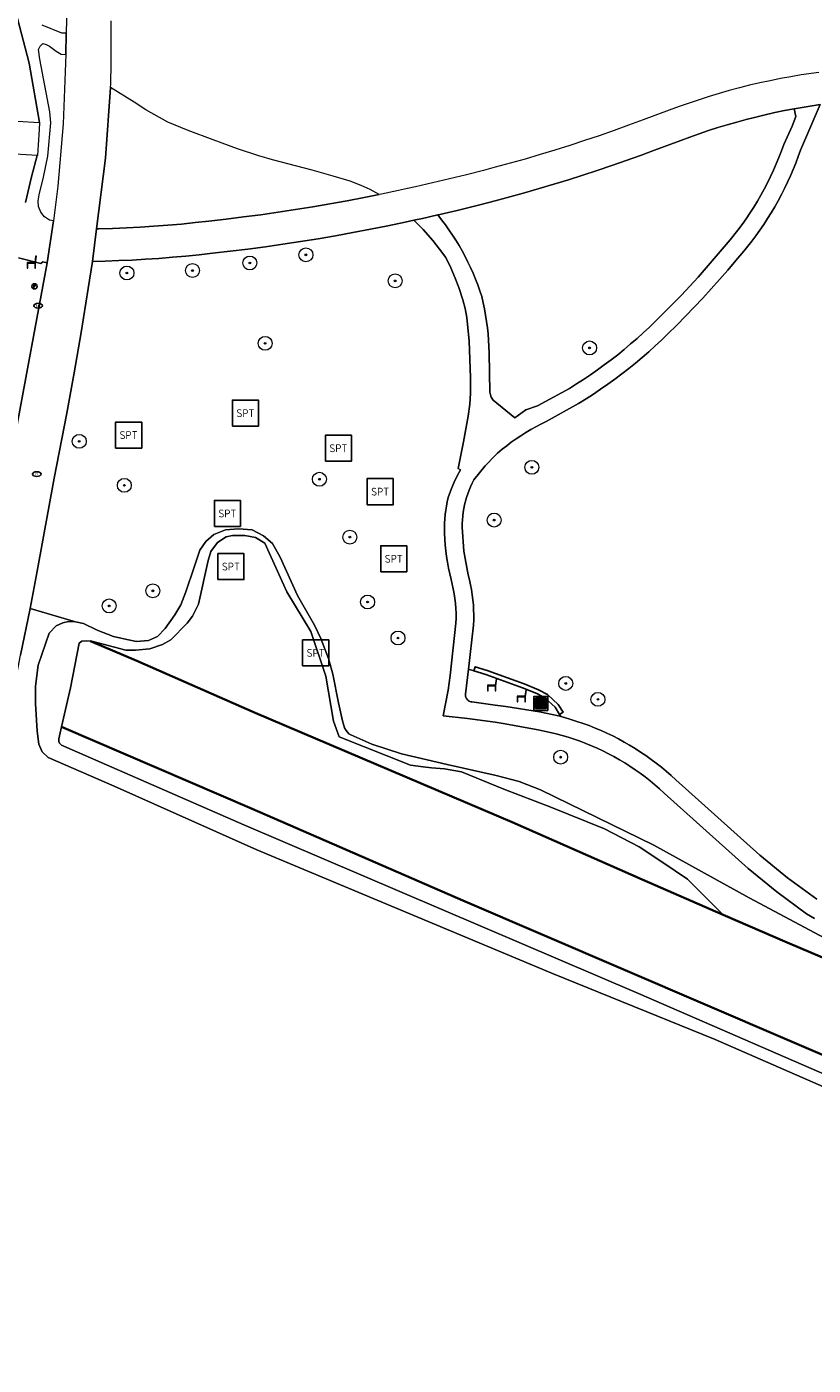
# Model space of a CAD drawing. Header units: metres. Extents: x 89394 to 92106, y 463550 to 466167.
# Tile 91 of 112: x 90933 to 91046, y 465250 to 465442. Entities that reach past the tile are written whole.
import ezdxf
from ezdxf.enums import TextEntityAlignment as Align

# ---------------------------------------------------------------- set-up
doc = ezdxf.new("R2010")
doc.units = ezdxf.units.M
for name, color, linetype, lineweight in [('B-PV-GK-BESCHOEIING-G', 253, 'OB-BESCHOEIING-BLOK', 35), ('B-PV-GR-BEPLANTING_CULTUUR_HEESTERS-GV', 90, 'Continuous', 18), ('B-PV-GR-BOOM-S', 90, 'Continuous', 25), ('B-PV-GR-BOUWLAND_BRAAKLIGGEND-GV', 200, 'Continuous', 13), ('B-PV-GR-HAAG-GV', 90, 'Continuous', 25), ('B-PV-IE-MEUBILAIR-S', 7, 'Continuous', 25), ('B-PV-IE-MEUBILAIR_WEGMEUBILAIR-S', 7, 'Continuous', 25), ('B-PV-IE-MEUBILAIR_WEGMEUBILAIR_AFVALBAK-S', 7, 'Continuous', 25), ('B-PV-OG-TERREIN_BEGROEID-GV', 7, 'Continuous', 18), ('B-PV-OG-TERREIN_OEVER-GV', 7, 'Continuous', 18), ('B-PV-OG-WATER_SLOOT-GV', 120, 'Continuous', 18), ('B-PV-VH-VERHARDING_ASFALT-GV', 210, 'Continuous', 18), ('B-PV-VH-VERHARDING_HALFVERHARDING_SCHELP-GV', 210, 'Continuous', 18), ('B-PV-VH-VERHARDING_STRAATBAKSTEEN-GV', 40, 'Continuous', 18)]:
    doc.layers.add(name, color=color, linetype=linetype, lineweight=lineweight)
doc.styles.add('NLCS-ISO', font='NLCS-ISO.ttf')
doc.linetypes.add('OB-BESCHOEIING-BLOK', pattern='A,6,-1,[152,NLCS.SHX,S=2,R=0,X=-1,Y=0]', length=7)

# ---------------------------------------------------------------- blocks, each defined once
blk = doc.blocks.new('SIE-WEG_AFVALBAK-SO')
h = blk.add_hatch(color=256)
h.dxf.hatch_style = 1
h.paths.add_polyline_path([(-1.5, -1.5), (1.5, -1.5), (1.5, 1.5), (-1.5, 1.5)])
for points in [[(-2, -2), (2, -2), (2, 2), (-2, 2)], [(-1.5, -1.5), (1.5, -1.5), (1.5, 1.5), (-1.5, 1.5)]]:
    blk.add_lwpolyline(points, close=True)
blk = doc.blocks.new('SIE-MEUBILAIR_PAAL_VLAGGENMAST-SO')
h = blk.add_hatch(color=256)
h.dxf.hatch_style = 1
h.paths.add_polyline_path([(-0.18, 0.5), (0.32, 0.25), (-0.18, 0)])
blk.add_line((-0.18, 0), (-0.18, -0.47))
blk.add_lwpolyline([(-0.18, 0.5), (0.32, 0.25), (-0.18, 0)], close=True)
blk.add_circle((0, 0), 0.75)
blk = doc.blocks.new('SIE-MEUBILAIR_PUT_RIOOLPUT-SO')
blk.add_ellipse((0, 0), major_axis=(1.25, 0), ratio=0.54)
at = {"style": 'NLCS-ISO'}
blk.add_text('ri', height=0.75, dxfattribs=at).set_placement((-0.04, 0.07), align=Align.MIDDLE_CENTER)
blk = doc.blocks.new('SIE-MEUBILAIR_PUT_KOLK-SO')
blk.add_ellipse((0, 0), major_axis=(1.25, 0), ratio=0.54)
at = {"style": 'NLCS-ISO'}
blk.add_text('klk', height=0.75, dxfattribs=at).set_placement((0.03, 0), align=Align.MIDDLE_CENTER)
blk = doc.blocks.new('SIE-WEG_ZITBANK-SO')
at = {"color": 0, "linetype": 'ByBlock', "lineweight": 18}
blk.add_lwpolyline([(-0.91, -1.63), (-0.91, -0.2), (1.09, -0.2), (1.09, -1.63), (1.29, -1.63), (1.29, -0.21), (1.54, 1.78), (1.33, 1.78), (1.11, 0), (-1.11, 0), (-1.11, -1.63)], close=True, dxfattribs=at)
blk = doc.blocks.new('SIE-WEG_SPEELTOESTEL-SO')
at = {"flags": 128}
blk.add_lwpolyline([(-3.75, -3.75), (3.75, -3.75), (3.75, 3.75), (-3.75, 3.75)], close=True, dxfattribs=at)
at = {"style": 'NLCS-ISO'}
blk.add_text('SPT', height=2.25, dxfattribs=at).set_placement((0, 0), align=Align.MIDDLE_CENTER)
blk = doc.blocks.new('SGR-BOOM_GBKN-SO')
at = {"linetype": 'ByBlock', "lineweight": 18}
h = blk.add_hatch(color=0, dxfattribs=at)
h.dxf.hatch_style = 1
edge = h.paths.add_edge_path()
edge.add_arc((0, 0), 0.25, 0, 360)
at = {"color": 0, "linetype": 'ByBlock', "lineweight": 18}
for radius in [2, 0.25]:
    blk.add_circle((0, 0), radius, dxfattribs=at)
at = {"color": 0, "linetype": 'ByBlock', "lineweight": 18, "style": 'NLCS-ISO'}
blk.add_attdef('SOORT', (2.5, 0), '', height=1.5, dxfattribs=at)

msp = doc.modelspace()

# ---------------------------------------------------------------- linework, layer by layer
at = {"layer": 'B-PV-GK-BESCHOEIING-G', "flags": 128}
for points in [[(91063.848, 465301.509), (91041.94, 465310.813), (91032.752, 465314.807), (91021.105, 465319.87), (91002.413, 465328.114), (90965.507, 465343.84), (90948.481, 465351.306), (90941.838, 465354.137)], [(90937.67, 465341.84), (90965.042, 465330.045), (90995.345, 465316.828), (91076.48, 465282.006), (91124.26, 465261.171), (91126.507, 465260.022), (91128.65, 465258.688), (91130.672, 465257.178), (91132.172, 465255.73), (91133.536, 465254.154), (91134.753, 465252.461), (91135.813, 465250.667), (91136.709, 465248.784), (91137.433, 465246.829), (91137.978, 465244.817), (91138.342, 465242.765), (91139.149, 465236.583), (91144.698, 465187.964), (91158.367, 465181.324), (91152.171, 465237.355), (91150.777, 465246.598), (91150.113, 465249.586), (91149.181, 465252.501), (91147.986, 465255.319), (91146.54, 465258.016), (91144.854, 465260.571), (91143.195, 465262.806), (91141.36, 465264.9), (91139.362, 465266.837), (91137.212, 465268.606), (91134.926, 465270.194), (91132.519, 465271.592), (91130.006, 465272.789), (91114.193, 465279.758), (91063.848, 465301.509)]]:
    msp.add_lwpolyline(points, dxfattribs=at)
at = {"layer": 'B-PV-GR-BEPLANTING_CULTUUR_HEESTERS-GV', "flags": 128}
msp.add_lwpolyline([(90997.103, 465350.446), (90996.927, 465349.873), (90998.658, 465349.341), (91003.937, 465347.446), (91005.974, 465346.613), (91007.143, 465345.976), (91008.596, 465344.629), (91009.229, 465343.6), (91009.74, 465343.915), (91009.064, 465345.014), (91007.496, 465346.467), (91006.232, 465347.156), (91004.152, 465348.006), (90998.847, 465349.911)], close=True, dxfattribs=at)
at = {"layer": 'B-PV-GR-BOUWLAND_BRAAKLIGGEND-GV', "flags": 128}
msp.add_lwpolyline([(91050.602, 465288.554), (91031.618, 465296.866), (91008.247, 465306.336), (90965.722, 465324.117), (90945.216, 465333.284), (90935.718, 465337.396), (90934.867, 465338.216), (90934.394, 465339.319), (90934.173, 465341.18), (90933.921, 465345.184), (90933.921, 465347.675), (90934.299, 465350.67), (90935.876, 465355.305), (90936.885, 465356.345), (90937.831, 465356.755), (90938.682, 465356.976), (90939.691, 465356.944), (90933.133, 465358.86), (90931.748, 465352.134)], dxfattribs=at)
at = {"layer": 'B-PV-GR-HAAG-GV', "flags": 128}
msp.add_lwpolyline([(90997.103, 465350.446), (90996.927, 465349.873), (90998.658, 465349.341), (91003.937, 465347.446), (91005.974, 465346.613), (91007.143, 465345.976), (91008.596, 465344.629), (91009.229, 465343.6), (91009.74, 465343.915), (91009.064, 465345.014), (91007.496, 465346.467), (91006.232, 465347.156), (91004.152, 465348.006), (90998.847, 465349.911)], close=True, dxfattribs=at)
at = {"layer": 'B-PV-OG-TERREIN_BEGROEID-GV', "flags": 128}
for points in [[(90931.3, 465428.939), (90934.514, 465428.729), (90933.005, 465437.269), (90931.063, 465444.807)], [(91046.699, 465431.296), (91043.882, 465424.759), (91043.548, 465423.821), (91043.193, 465422.89), (91042.819, 465421.967), (91042.426, 465421.052), (91042.013, 465420.146), (91041.581, 465419.249), (91041.13, 465418.361), (91040.66, 465417.483), (91040.171, 465416.615), (91039.664, 465415.758), (91039.139, 465414.912), (91038.596, 465414.077), (91038.036, 465413.254), (91037.458, 465412.443), (91036.863, 465411.644), (91035.733, 465410.246), (91034.585, 465408.861), (91033.421, 465407.491), (91032.239, 465406.136), (91031.04, 465404.796), (91029.825, 465403.47), (91028.594, 465402.16), (91027.346, 465400.865), (91026.083, 465399.586), (91024.803, 465398.323), (91023.903, 465397.451), (91022.987, 465396.595), (91022.056, 465395.755), (91021.111, 465394.932), (91020.151, 465394.126), (91019.176, 465393.338), (91018.188, 465392.566), (91017.186, 465391.813), (91016.171, 465391.078), (91015.143, 465390.36), (91014.103, 465389.661), (91013.05, 465388.981), (91011.985, 465388.32), (91007.297, 465385.74), (91006.553, 465385.366), (91005.819, 465384.974), (91005.095, 465384.564), (91004.381, 465384.135), (91003.678, 465383.689), (91002.987, 465383.225), (91002.308, 465382.744), (91001.641, 465382.246), (91000.987, 465381.731), (91000.346, 465381.2), (91000, 465380.848), (90998.531, 465379.354), (90996.911, 465377.334), (90996.664, 465376.847), (90996.437, 465376.352), (90996.228, 465375.847), (90996.039, 465375.336), (90995.869, 465374.817), (90995.72, 465374.292), (90995.591, 465373.762), (90995.483, 465373.227), (90995.395, 465372.689), (90995.327, 465372.147), (90995.281, 465371.604), (90995.256, 465371.059), (90995.251, 465370.513), (90995.483, 465367.074), (90996.111, 465363.687), (90996.29, 465362.979), (90996.446, 465362.266), (90996.581, 465361.549), (90996.693, 465360.828), (90996.783, 465360.103), (90996.85, 465359.377), (90996.895, 465358.648), (90996.917, 465357.918), (90996.917, 465357.189), (90996.894, 465356.459), (90996.153, 465350.11), (90996.927, 465349.873), (90997.103, 465350.446), (90998.847, 465349.911), (91004.152, 465348.006), (91006.232, 465347.156), (91007.496, 465346.467), (91009.064, 465345.014), (91009.74, 465343.915), (91009.229, 465343.6), (91009.419, 465343.292), (91009.975, 465343.146), (91010.864, 465342.889), (91011.746, 465342.611), (91012.622, 465342.312), (91013.49, 465341.992), (91014.35, 465341.651), (91015.201, 465341.289), (91016.044, 465340.907), (91016.877, 465340.505), (91017.7, 465340.082), (91018.513, 465339.64), (91019.315, 465339.179), (91020.105, 465338.698), (91020.884, 465338.198), (91021.65, 465337.68), (91022.404, 465337.143), (91023.144, 465336.588), (91023.871, 465336.016), (91024.584, 465335.426), (91025.282, 465334.819), (91025.966, 465334.196), (91038.03, 465323.387), (91042.021, 465320.094), (91046.2, 465317.04)], [(90932.49, 465417.242), (90933.357, 465420.92), (90934.148, 465423.982), (90931.019, 465424.179)], [(91045.888, 465314.253), (91044.757, 465314.938), (91040.458, 465318.079), (91036.35, 465321.468), (91024.264, 465332.297), (91023.606, 465332.901), (91022.932, 465333.488), (91022.245, 465334.057), (91021.542, 465334.61), (91020.827, 465335.144), (91020.098, 465335.66), (91019.356, 465336.157), (91018.602, 465336.636), (91017.835, 465337.095), (91017.058, 465337.535), (91016.27, 465337.955), (91015.471, 465338.355), (91014.663, 465338.735), (91013.845, 465339.094), (91013.018, 465339.432), (91012.183, 465339.75), (91011.34, 465340.046), (91010.491, 465340.321), (91009.634, 465340.574), (91008.771, 465340.805), (91007.903, 465341.015), (91007.03, 465341.203), (91006.152, 465341.368), (91001.121, 465342.312), (91000, 465342.473), (90996.02, 465343.043), (90992.527, 465343.4), (90993.238, 465347.083), (90993.526, 465349.182), (90994.354, 465356.747), (90994.37, 465357.451), (90994.362, 465358.156), (90994.331, 465358.86), (90994.275, 465359.562), (90994.197, 465360.263), (90994.094, 465360.96), (90993.969, 465361.653), (90993.82, 465362.342), (90993.648, 465363.025), (90993.458, 465363.84), (90993.288, 465364.661), (90993.14, 465365.485), (90993.013, 465366.312), (90992.908, 465367.143), (90992.824, 465367.976), (90992.761, 465368.811), (90992.72, 465369.648), (90992.701, 465370.485), (90992.713, 465371.106), (90992.748, 465371.727), (90992.804, 465372.346), (90992.883, 465372.963), (90992.983, 465373.576), (90993.105, 465374.186), (90993.249, 465374.79), (90993.717, 465376.091), (90994.072, 465377.013), (90994.474, 465377.841), (90995.01, 465378.771), (90994.655, 465378.992), (90995.436, 465382.823), (90996.114, 465386.496), (90996.334, 465388.214), (90996.46, 465389.791), (90996.445, 465392.045), (90996.271, 465397.279), (90995.909, 465400.7), (90995.656, 465401.961), (90995.325, 465403.222), (90994.774, 465405.004), (90994.238, 465406.328), (90993.639, 465407.826), (90992.882, 465409.308), (90991.999, 465410.521), (90991.037, 465411.767), (90989.618, 465413.328), (90988.288, 465414.664), (90987.063, 465414.397), (90984.564, 465413.876), (90982.06, 465413.378), (90979.552, 465412.902), (90977.04, 465412.45), (90974.524, 465412.02), (90972.004, 465411.613), (90969.48, 465411.229), (90966.953, 465410.868), (90964.423, 465410.529), (90961.89, 465410.214), (90959.354, 465409.922), (90957.434, 465409.709), (90955.511, 465409.517), (90953.587, 465409.346), (90951.661, 465409.195), (90949.733, 465409.065), (90947.804, 465408.955), (90945.874, 465408.866), (90943.943, 465408.797), (90942.121, 465408.752), (90941.484, 465404.863), (90940.463, 465398.518), (90939.479, 465392.738), (90938.421, 465386.922), (90936.616, 465377.586), (90934.136, 465364.185), (90933.133, 465358.86), (90939.691, 465356.944), (90940.826, 465356.661), (90942.781, 465355.746), (90945.146, 465354.832), (90947.037, 465354.359), (90948.425, 465354.107), (90950.159, 465354.233), (90951.452, 465354.8), (90952.555, 465355.967), (90953.942, 465357.922), (90954.825, 465359.372), (90955.55, 465361.232), (90956.717, 465364.795), (90957.537, 465367.223), (90958.42, 465368.484), (90959.555, 465369.462), (90961.226, 465370.155), (90963.118, 465370.313), (90965.041, 465370.155), (90966.681, 465369.304), (90968.005, 465368.169), (90969.077, 465366.214), (90971.568, 465360.728), (90974.027, 465356.44), (90974.941, 465354.517), (90976.045, 465351.647), (90976.644, 465349.377), (90977.464, 465345.278), (90978.047, 465342.693), (90978.315, 465341.684), (90978.583, 465341.274), (90978.945, 465340.811), (90979.231, 465340.671), (90982.259, 465339.333), (90986.513, 465337.954), (90993.066, 465336.391), (91000.112, 465334.84), (91003.444, 465333.977), (91006.518, 465332.752), (91022.797, 465324.82), (91036.492, 465317.242), (91048.075, 465311.068)], [(90931.05, 465383.982), (90935.617, 465408.565), (90934.97, 465408.676), (90934.678, 465408.432), (90931.458, 465409.272)]]:
    msp.add_lwpolyline(points, dxfattribs=at)
for points in [[(90944.719, 465433.761), (90943.973, 465423.584), (90942.692, 465413.416), (90943.026, 465413.423), (90945.007, 465413.486), (90946.988, 465413.57), (90948.968, 465413.677), (90950.946, 465413.806), (90952.923, 465413.957), (90954.898, 465414.131), (90956.871, 465414.326), (90958.842, 465414.544), (90961.337, 465414.832), (90963.829, 465415.142), (90966.318, 465415.474), (90968.804, 465415.83), (90971.287, 465416.208), (90973.766, 465416.608), (90976.241, 465417.031), (90978.713, 465417.476), (90981.18, 465417.944), (90983.336, 465418.373), (90982.028, 465419.113), (90980.751, 465419.681), (90979.143, 465420.28), (90976.715, 465421.021), (90973.688, 465421.888), (90967.965, 465423.354), (90966.011, 465423.953), (90962.936, 465424.962), (90959.437, 465426.239), (90955.842, 465427.595), (90952.941, 465428.793), (90949.773, 465430.574), (90948.117, 465431.646)], [(91042.963, 465430.696), (91041.576, 465430.433), (91040.193, 465430.148), (91038.814, 465429.842), (91037.441, 465429.515), (91036.072, 465429.167), (91034.709, 465428.798), (91033.352, 465428.408), (91032.001, 465427.997), (91030.657, 465427.565), (91029.319, 465427.113), (91027.989, 465426.64), (91026.666, 465426.147), (91022.904, 465424.748), (91020.855, 465423.988), (91018.798, 465423.248), (91016.735, 465422.527), (91014.665, 465421.826), (91012.588, 465421.145), (91010.505, 465420.483), (91008.416, 465419.842), (91006.32, 465419.22), (91004.219, 465418.618), (91002.112, 465418.037), (91000, 465417.475), (90999.741, 465417.407), (90999.481, 465417.34), (90997.008, 465416.706), (90994.53, 465416.095), (90992.046, 465415.506), (90991.744, 465415.437), (90992.297, 465414.735), (90992.832, 465414.019), (90993.35, 465413.29), (90993.849, 465412.548), (90994.33, 465411.794), (90994.792, 465411.029), (90995.234, 465410.252), (90995.658, 465409.465), (90996.062, 465408.668), (90996.446, 465407.86), (90996.81, 465407.044), (90997.153, 465406.219), (90997.477, 465405.385), (90997.779, 465404.544), (90998.061, 465403.695), (90998.261, 465402.808), (90998.442, 465401.916), (90998.602, 465401.021), (90998.742, 465400.122), (90998.862, 465399.22), (90998.96, 465398.315), (90999.038, 465397.409), (90999.096, 465396.501), (90999.133, 465395.592), (90999.243, 465389.964), (90999.306, 465389.57), (90999.401, 465389.239), (90999.7, 465388.813), (91002.822, 465386.275), (91004.382, 465387.41), (91006.094, 465387.988), (91010.659, 465390.498), (91011.686, 465391.136), (91012.702, 465391.792), (91013.706, 465392.466), (91014.698, 465393.158), (91015.677, 465393.868), (91016.643, 465394.595), (91017.596, 465395.339), (91018.536, 465396.1), (91019.462, 465396.877), (91020.374, 465397.671), (91021.272, 465398.481), (91022.155, 465399.307), (91023.023, 465400.149), (91024.28, 465401.39), (91025.521, 465402.646), (91026.747, 465403.918), (91027.957, 465405.205), (91029.15, 465406.507), (91030.328, 465407.824), (91031.488, 465409.155), (91032.632, 465410.501), (91033.76, 465411.86), (91034.87, 465413.234), (91035.469, 465414.041), (91036.049, 465414.861), (91036.611, 465415.695), (91037.153, 465416.54), (91037.676, 465417.398), (91038.179, 465418.268), (91038.663, 465419.149), (91039.126, 465420.04), (91039.569, 465420.942), (91039.992, 465421.854), (91040.393, 465422.775), (91040.774, 465423.705), (91041.133, 465424.644), (91041.471, 465425.59), (91042.672, 465428.209), (91043.216, 465429.584)]]:
    msp.add_lwpolyline(points, close=True, dxfattribs=at)
at = {"layer": 'B-PV-OG-TERREIN_OEVER-GV', "flags": 128}
for points in [[(91048.075, 465311.068), (91036.492, 465317.242), (91022.797, 465324.82), (91006.518, 465332.752), (91003.444, 465333.977), (91000.112, 465334.84), (90993.066, 465336.391), (90986.513, 465337.954), (90982.259, 465339.333), (90979.231, 465340.671), (90978.945, 465340.811), (90978.583, 465341.274), (90978.315, 465341.684), (90978.047, 465342.693), (90977.464, 465345.278), (90976.644, 465349.377), (90976.045, 465351.647), (90974.941, 465354.517), (90974.027, 465356.44), (90971.568, 465360.728), (90969.077, 465366.214), (90968.005, 465368.169), (90966.681, 465369.304), (90965.041, 465370.155), (90963.118, 465370.313), (90961.226, 465370.155), (90959.555, 465369.462), (90958.42, 465368.484), (90957.537, 465367.223), (90956.717, 465364.795), (90955.55, 465361.232), (90954.825, 465359.372), (90953.942, 465357.922), (90952.555, 465355.967), (90951.452, 465354.8), (90950.159, 465354.233), (90948.425, 465354.107), (90947.037, 465354.359), (90945.146, 465354.832), (90942.781, 465355.746), (90940.826, 465356.661), (90939.691, 465356.944), (90938.682, 465356.976), (90937.831, 465356.755), (90936.885, 465356.345), (90935.876, 465355.305), (90934.299, 465350.67), (90933.921, 465347.675), (90933.921, 465345.184), (90934.173, 465341.18), (90934.394, 465339.319), (90934.867, 465338.216), (90935.718, 465337.396), (90945.216, 465333.284), (90965.722, 465324.117), (91008.247, 465306.336), (91031.618, 465296.866), (91050.602, 465288.554)], [(91064.029, 465284.599), (91020.581, 465303.454), (90963.859, 465327.732), (90937.673, 465339.162), (90937.358, 465339.477), (90937.263, 465339.729), (90937.263, 465340.076), (90937.67, 465341.84), (90938.966, 465347.454), (90940.211, 465353.839), (90940.59, 465354.154), (90941.22, 465354.186), (90941.838, 465354.137), (90942.008, 465354.123), (90946.896, 465352.861), (90948.314, 465352.861), (90950.332, 465353.05), (90952.161, 465353.681), (90953.359, 465354.343), (90955.724, 465356.739), (90956.481, 465357.717), (90957.332, 465359.483), (90958.719, 465365.757), (90959.098, 465367.05), (90960.075, 465368.311), (90961.336, 465369.162), (90962.219, 465369.32), (90963.985, 465369.32), (90965.561, 465369.068), (90966.885, 465368.248), (90970.038, 465361.217), (90973.475, 465355.51), (90975.651, 465349.109), (90976.754, 465342.614), (90977.543, 465340.407), (90987.821, 465336.308), (90989.618, 465336.056), (90990.848, 465335.93), (90992.708, 465335.772), (90995.168, 465335.362), (91001.253, 465332.871), (91008, 465330.286), (91015.694, 465327.165), (91020.707, 465324.579), (91024.081, 465322.309), (91027.643, 465319.913), (91032.752, 465314.807), (91063.848, 465301.509)]]:
    msp.add_lwpolyline(points, dxfattribs=at)
at = {"layer": 'B-PV-OG-WATER_SLOOT-GV', "flags": 128}
msp.add_lwpolyline([(91063.848, 465301.509), (91032.752, 465314.807), (91027.643, 465319.913), (91024.081, 465322.309), (91020.707, 465324.579), (91015.694, 465327.165), (91008, 465330.286), (91001.253, 465332.871), (90995.168, 465335.362), (90992.708, 465335.772), (90990.848, 465335.93), (90989.618, 465336.056), (90987.821, 465336.308), (90977.543, 465340.407), (90976.754, 465342.614), (90975.651, 465349.109), (90973.475, 465355.51), (90970.038, 465361.217), (90966.885, 465368.248), (90965.561, 465369.068), (90963.985, 465369.32), (90962.219, 465369.32), (90961.336, 465369.162), (90960.075, 465368.311), (90959.098, 465367.05), (90958.719, 465365.757), (90957.332, 465359.483), (90956.481, 465357.717), (90955.724, 465356.739), (90953.359, 465354.343), (90952.161, 465353.681), (90950.332, 465353.05), (90948.314, 465352.861), (90946.896, 465352.861), (90942.008, 465354.123), (90941.838, 465354.137), (90941.22, 465354.186), (90940.59, 465354.154), (90940.211, 465353.839), (90938.966, 465347.454), (90937.67, 465341.84), (90937.263, 465340.076), (90937.263, 465339.729), (90937.358, 465339.477), (90937.673, 465339.162), (90963.859, 465327.732), (91020.581, 465303.454), (91064.029, 465284.599)], dxfattribs=at)
at = {"layer": 'B-PV-VH-VERHARDING_ASFALT-GV', "flags": 128}
for points in [[(90939.183, 465476.39), (90938.344, 465441.555), (90938.262, 465438.516), (90937.872, 465428.531), (90937.129, 465419.563), (90936.526, 465414.586), (90935.617, 465408.565), (90931.05, 465383.982)], [(90931.063, 465444.807), (90933.005, 465437.269), (90934.514, 465428.729), (90934.449, 465427.733), (90934.322, 465425.533), (90934.224, 465423.977), (90934.148, 465423.982), (90933.357, 465420.92), (90932.49, 465417.242)], [(90911.637, 465244.196), (90914.919, 465261.955), (90919.842, 465287.699), (90924.546, 465313.261), (90927.263, 465328.231), (90929.341, 465339.225), (90931.748, 465352.134), (90933.133, 465358.86), (90934.136, 465364.185), (90936.616, 465377.586), (90938.421, 465386.922), (90939.479, 465392.738), (90940.463, 465398.518), (90941.484, 465404.863), (90942.121, 465408.752), (90942.692, 465413.416), (90943.973, 465423.584), (90944.719, 465433.761), (90944.755, 465434.259), (90944.775, 465437.275), (90944.816, 465443.34)], [(90931.458, 465409.272), (90934.678, 465408.432), (90934.97, 465408.676), (90935.617, 465408.565), (90936.526, 465414.586), (90935.929, 465414.684), (90935.221, 465415.169), (90934.684, 465415.837), (90934.363, 465416.633), (90934.286, 465417.487), (90934.459, 465418.327), (90935.091, 465420.872), (90935.678, 465423.874), (90936.146, 465428.704), (90936, 465430.282), (90934.555, 465437.84), (90934.343, 465439.25), (90934.583, 465439.725), (90934.95, 465440.078), (90935.472, 465439.963), (90935.926, 465439.687), (90936.897, 465438.983), (90937.624, 465438.556), (90938.262, 465438.516), (90938.344, 465441.555), (90937.724, 465441.571), (90934.874, 465442.75)], [(91046.2, 465317.04), (91042.021, 465320.094), (91038.03, 465323.387), (91025.966, 465334.196), (91025.282, 465334.819), (91024.584, 465335.426), (91023.871, 465336.016), (91023.144, 465336.588), (91022.404, 465337.143), (91021.65, 465337.68), (91020.884, 465338.198), (91020.105, 465338.698), (91019.315, 465339.179), (91018.513, 465339.64), (91017.7, 465340.082), (91016.877, 465340.505), (91016.044, 465340.907), (91015.201, 465341.289), (91014.35, 465341.651), (91013.49, 465341.992), (91012.622, 465342.312), (91011.746, 465342.611), (91010.864, 465342.889), (91009.975, 465343.146), (91009.419, 465343.292), (91009.08, 465343.381), (91008.18, 465343.595), (91007.274, 465343.786), (91006.365, 465343.956), (91001.519, 465344.759), (91000, 465344.958), (90996.653, 465345.395), (90996.506, 465345.42), (90996.365, 465345.465), (90996.231, 465345.531), (90996.109, 465345.616), (90996, 465345.717), (90995.907, 465345.833), (90995.832, 465345.962), (90995.777, 465346.1), (90995.742, 465346.244), (90995.729, 465346.392), (90995.737, 465346.541), (90996.153, 465350.11), (90996.894, 465356.459), (90996.917, 465357.189), (90996.917, 465357.918), (90996.895, 465358.648), (90996.85, 465359.377), (90996.783, 465360.103), (90996.693, 465360.828), (90996.581, 465361.549), (90996.446, 465362.266), (90996.29, 465362.979), (90996.111, 465363.687), (90995.483, 465367.074), (90995.251, 465370.513), (90995.256, 465371.059), (90995.281, 465371.604), (90995.327, 465372.147), (90995.395, 465372.689), (90995.483, 465373.227), (90995.591, 465373.762), (90995.72, 465374.292), (90995.869, 465374.817), (90996.039, 465375.336), (90996.228, 465375.847), (90996.437, 465376.352), (90996.664, 465376.847), (90996.911, 465377.334), (90998.531, 465379.354), (91000, 465380.848), (91000.346, 465381.2), (91000.987, 465381.731), (91001.641, 465382.246), (91002.308, 465382.744), (91002.987, 465383.225), (91003.678, 465383.689), (91004.381, 465384.135), (91005.095, 465384.564), (91005.819, 465384.974), (91006.553, 465385.366), (91007.297, 465385.74), (91011.985, 465388.32), (91013.05, 465388.981), (91014.103, 465389.661), (91015.143, 465390.36), (91016.171, 465391.078), (91017.186, 465391.813), (91018.188, 465392.566), (91019.176, 465393.338), (91020.151, 465394.126), (91021.111, 465394.932), (91022.056, 465395.755), (91022.987, 465396.595), (91023.903, 465397.451), (91024.803, 465398.323), (91026.083, 465399.586), (91027.346, 465400.865), (91028.594, 465402.16), (91029.825, 465403.47), (91031.04, 465404.796), (91032.239, 465406.136), (91033.421, 465407.491), (91034.585, 465408.861), (91035.733, 465410.246), (91036.863, 465411.644), (91037.458, 465412.443), (91038.036, 465413.254), (91038.596, 465414.077), (91039.139, 465414.912), (91039.664, 465415.758), (91040.171, 465416.615), (91040.66, 465417.483), (91041.13, 465418.361), (91041.581, 465419.249), (91042.013, 465420.146), (91042.426, 465421.052), (91042.819, 465421.967), (91043.193, 465422.89), (91043.548, 465423.821), (91043.882, 465424.759), (91046.699, 465431.296), (91042.963, 465430.696), (91043.216, 465429.584), (91042.672, 465428.209), (91041.471, 465425.59), (91041.133, 465424.644), (91040.774, 465423.705), (91040.393, 465422.775), (91039.992, 465421.854), (91039.569, 465420.942), (91039.126, 465420.04), (91038.663, 465419.149), (91038.179, 465418.268), (91037.676, 465417.398), (91037.153, 465416.54), (91036.611, 465415.695), (91036.049, 465414.861), (91035.469, 465414.041), (91034.87, 465413.234), (91033.76, 465411.86), (91032.632, 465410.501), (91031.488, 465409.155), (91030.328, 465407.824), (91029.15, 465406.507), (91027.957, 465405.205), (91026.747, 465403.918), (91025.521, 465402.646), (91024.28, 465401.39), (91023.023, 465400.149), (91022.155, 465399.307), (91021.272, 465398.481), (91020.374, 465397.671), (91019.462, 465396.877), (91018.536, 465396.1), (91017.596, 465395.339), (91016.643, 465394.595), (91015.677, 465393.868), (91014.698, 465393.158), (91013.706, 465392.466), (91012.702, 465391.792), (91011.686, 465391.136), (91010.659, 465390.498), (91006.094, 465387.988), (91004.382, 465387.41), (91002.822, 465386.275), (90999.7, 465388.813), (90999.401, 465389.239), (90999.306, 465389.57), (90999.243, 465389.964), (90999.133, 465395.592), (90999.096, 465396.501), (90999.038, 465397.409), (90998.96, 465398.315), (90998.862, 465399.22), (90998.742, 465400.122), (90998.602, 465401.021), (90998.442, 465401.916), (90998.261, 465402.808), (90998.061, 465403.695), (90997.779, 465404.544), (90997.477, 465405.385), (90997.153, 465406.219), (90996.81, 465407.044), (90996.446, 465407.86), (90996.062, 465408.668), (90995.658, 465409.465), (90995.234, 465410.252), (90994.792, 465411.029), (90994.33, 465411.794), (90993.849, 465412.548), (90993.35, 465413.29), (90992.832, 465414.019), (90992.297, 465414.735), (90991.744, 465415.437), (90989.557, 465414.94), (90988.288, 465414.664), (90989.618, 465413.328), (90991.037, 465411.767), (90991.999, 465410.521), (90992.882, 465409.308), (90993.639, 465407.826), (90994.238, 465406.328), (90994.774, 465405.004), (90995.325, 465403.222), (90995.656, 465401.961), (90995.909, 465400.7), (90996.271, 465397.279), (90996.445, 465392.045), (90996.46, 465389.791), (90996.334, 465388.214), (90996.114, 465386.496), (90995.436, 465382.823), (90994.655, 465378.992), (90995.01, 465378.771), (90994.474, 465377.841), (90994.072, 465377.013), (90993.717, 465376.091), (90993.249, 465374.79), (90993.105, 465374.186), (90992.983, 465373.576), (90992.883, 465372.963), (90992.804, 465372.346), (90992.748, 465371.727), (90992.713, 465371.106), (90992.701, 465370.485), (90992.72, 465369.648), (90992.761, 465368.811), (90992.824, 465367.976), (90992.908, 465367.143), (90993.013, 465366.312), (90993.14, 465365.485), (90993.288, 465364.661), (90993.458, 465363.84), (90993.648, 465363.025), (90993.82, 465362.342), (90993.969, 465361.653), (90994.094, 465360.96), (90994.197, 465360.263), (90994.275, 465359.562), (90994.331, 465358.86), (90994.362, 465358.156), (90994.37, 465357.451), (90994.354, 465356.747), (90993.526, 465349.182), (90993.238, 465347.083), (90992.527, 465343.4), (90996.02, 465343.043), (91000, 465342.473), (91001.121, 465342.312), (91006.152, 465341.368), (91007.03, 465341.203), (91007.903, 465341.015), (91008.771, 465340.805), (91009.634, 465340.574), (91010.491, 465340.321), (91011.34, 465340.046), (91012.183, 465339.75), (91013.018, 465339.432), (91013.845, 465339.094), (91014.663, 465338.735), (91015.471, 465338.355), (91016.27, 465337.955), (91017.058, 465337.535), (91017.835, 465337.095), (91018.602, 465336.636), (91019.356, 465336.157), (91020.098, 465335.66), (91020.827, 465335.144), (91021.542, 465334.61), (91022.245, 465334.057), (91022.932, 465333.488), (91023.606, 465332.901), (91024.264, 465332.297), (91036.35, 465321.468), (91040.458, 465318.079), (91044.757, 465314.938), (91045.888, 465314.253)]]:
    msp.add_lwpolyline(points, dxfattribs=at)
at = {"layer": 'B-PV-VH-VERHARDING_HALFVERHARDING_SCHELP-GV', "flags": 128}
msp.add_lwpolyline([(90996.927, 465349.873), (90996.153, 465350.11), (90995.737, 465346.541), (90995.729, 465346.392), (90995.742, 465346.244), (90995.777, 465346.1), (90995.832, 465345.962), (90995.907, 465345.833), (90996, 465345.717), (90996.109, 465345.616), (90996.231, 465345.531), (90996.365, 465345.465), (90996.506, 465345.42), (90996.653, 465345.395), (91000, 465344.958), (91001.519, 465344.759), (91006.365, 465343.956), (91007.274, 465343.786), (91008.18, 465343.595), (91009.08, 465343.381), (91009.419, 465343.292), (91009.229, 465343.6), (91008.596, 465344.629), (91007.143, 465345.976), (91005.974, 465346.613), (91003.937, 465347.446), (90998.658, 465349.341)], close=True, dxfattribs=at)
at = {"layer": 'B-PV-VH-VERHARDING_STRAATBAKSTEEN-GV', "flags": 128}
msp.add_lwpolyline([(91046.494, 465435.941), (91043.962, 465435.568), (91042.471, 465435.316), (91040.985, 465435.041), (91039.503, 465434.742), (91038.026, 465434.42), (91036.554, 465434.075), (91035.088, 465433.707), (91033.628, 465433.316), (91032.174, 465432.902), (91030.727, 465432.466), (91029.287, 465432.006), (91027.854, 465431.524), (91026.429, 465431.02), (91025.012, 465430.493), (91021.267, 465429.1), (91019.172, 465428.324), (91017.069, 465427.568), (91014.959, 465426.834), (91012.842, 465426.12), (91010.718, 465425.428), (91008.587, 465424.757), (91006.45, 465424.107), (91004.306, 465423.478), (91002.156, 465422.87), (91000, 465422.284), (90999.664, 465422.194), (90999.328, 465422.105), (90998.991, 465422.017), (90998.655, 465421.929), (90998.318, 465421.842), (90995.885, 465421.219), (90993.447, 465420.617), (90991.004, 465420.038), (90988.555, 465419.481), (90987.388, 465419.227), (90986.101, 465418.947), (90983.643, 465418.434), (90983.336, 465418.373), (90981.18, 465417.944), (90978.713, 465417.476), (90976.241, 465417.031), (90973.766, 465416.608), (90971.287, 465416.208), (90968.804, 465415.83), (90966.318, 465415.474), (90963.829, 465415.142), (90961.337, 465414.832), (90958.842, 465414.544), (90956.871, 465414.326), (90954.898, 465414.131), (90952.923, 465413.957), (90950.946, 465413.806), (90948.968, 465413.677), (90946.988, 465413.57), (90945.007, 465413.486), (90943.026, 465413.423), (90942.692, 465413.416), (90942.121, 465408.752), (90943.943, 465408.797), (90945.874, 465408.866), (90947.804, 465408.955), (90949.733, 465409.065), (90951.661, 465409.195), (90953.587, 465409.346), (90955.511, 465409.517), (90957.434, 465409.709), (90959.354, 465409.922), (90961.89, 465410.214), (90964.423, 465410.529), (90966.953, 465410.868), (90969.48, 465411.229), (90972.004, 465411.613), (90974.524, 465412.02), (90977.04, 465412.45), (90979.552, 465412.902), (90982.06, 465413.378), (90984.564, 465413.876), (90987.063, 465414.397), (90988.288, 465414.664), (90989.557, 465414.94), (90991.744, 465415.437), (90992.046, 465415.506), (90994.53, 465416.095), (90997.008, 465416.706), (90999.481, 465417.34), (90999.741, 465417.407), (91000, 465417.475), (91002.112, 465418.037), (91004.219, 465418.618), (91006.32, 465419.22), (91008.416, 465419.842), (91010.505, 465420.483), (91012.588, 465421.145), (91014.665, 465421.826), (91016.735, 465422.527), (91018.798, 465423.248), (91020.855, 465423.988), (91022.904, 465424.748), (91026.666, 465426.147), (91027.989, 465426.64), (91029.319, 465427.113), (91030.657, 465427.565), (91032.001, 465427.997), (91033.352, 465428.408), (91034.709, 465428.798), (91036.072, 465429.167), (91037.441, 465429.515), (91038.814, 465429.842), (91040.193, 465430.148), (91041.576, 465430.433), (91042.963, 465430.696), (91046.699, 465431.296)], dxfattribs=at)

# ---------------------------------------------------------------- block references
at = {"layer": 'B-PV-GR-BOOM-S', "xscale": 0.5, "yscale": 0.5, "zscale": 0.5}
for p in [(90972.79, 465409.704), (90947.062, 465407.084), (90956.485, 465407.436), (90964.736, 465408.531), (90985.607, 465405.951), (90966.919, 465396.968), (91013.562, 465396.311), (90940.208, 465382.874), (91005.265, 465379.141), (90946.691, 465376.548), (90974.722, 465377.422), (90999.836, 465371.557), (90979.098, 465369.108), (90950.789, 465361.382), (90944.515, 465359.207), (90981.651, 465359.773), (90986.027, 465354.595), (91010.13, 465348.068), (91014.761, 465345.77), (91009.401, 465337.456)]:
    msp.add_blockref('SGR-BOOM_GBKN-SO', p, dxfattribs=at)
at = {"layer": 'B-PV-IE-MEUBILAIR-S', "xscale": 0.5, "yscale": 0.5, "zscale": 0.5}
for name, p in [('SIE-MEUBILAIR_PAAL_VLAGGENMAST-SO', (90933.776, 465405.168)), ('SIE-MEUBILAIR_PUT_KOLK-SO', (90934.304, 465402.387)), ('SIE-MEUBILAIR_PUT_RIOOLPUT-SO', (90934.09, 465378.169))]:
    msp.add_blockref(name, p, dxfattribs=at)
at = {"layer": 'B-PV-IE-MEUBILAIR_WEGMEUBILAIR-S', "xscale": 0.5, "yscale": 0.5, "zscale": 0.5}
for name, p in [('SIE-WEG_ZITBANK-SO', (90933.271, 465408.606)), ('SIE-WEG_SPEELTOESTEL-SO', (90964.095, 465386.929)), ('SIE-WEG_SPEELTOESTEL-SO', (90947.303, 465383.777)), ('SIE-WEG_SPEELTOESTEL-SO', (90977.456, 465381.88)), ('SIE-WEG_SPEELTOESTEL-SO', (90983.46, 465375.639)), ('SIE-WEG_SPEELTOESTEL-SO', (90961.501, 465372.507)), ('SIE-WEG_SPEELTOESTEL-SO', (90985.413, 465365.987)), ('SIE-WEG_SPEELTOESTEL-SO', (90962.003, 465364.865)), ('SIE-WEG_SPEELTOESTEL-SO', (90974.193, 465352.452)), ('SIE-WEG_ZITBANK-SO', (90999.446, 465347.812)), ('SIE-WEG_ZITBANK-SO', (91003.712, 465346.244))]:
    msp.add_blockref(name, p, dxfattribs=at)
at = {"layer": 'B-PV-IE-MEUBILAIR_WEGMEUBILAIR_AFVALBAK-S', "xscale": 0.5, "yscale": 0.5, "zscale": 0.5}
msp.add_blockref('SIE-WEG_AFVALBAK-SO', (91006.557, 465345.187), dxfattribs=at)

doc.saveas('drawing.dxf')
